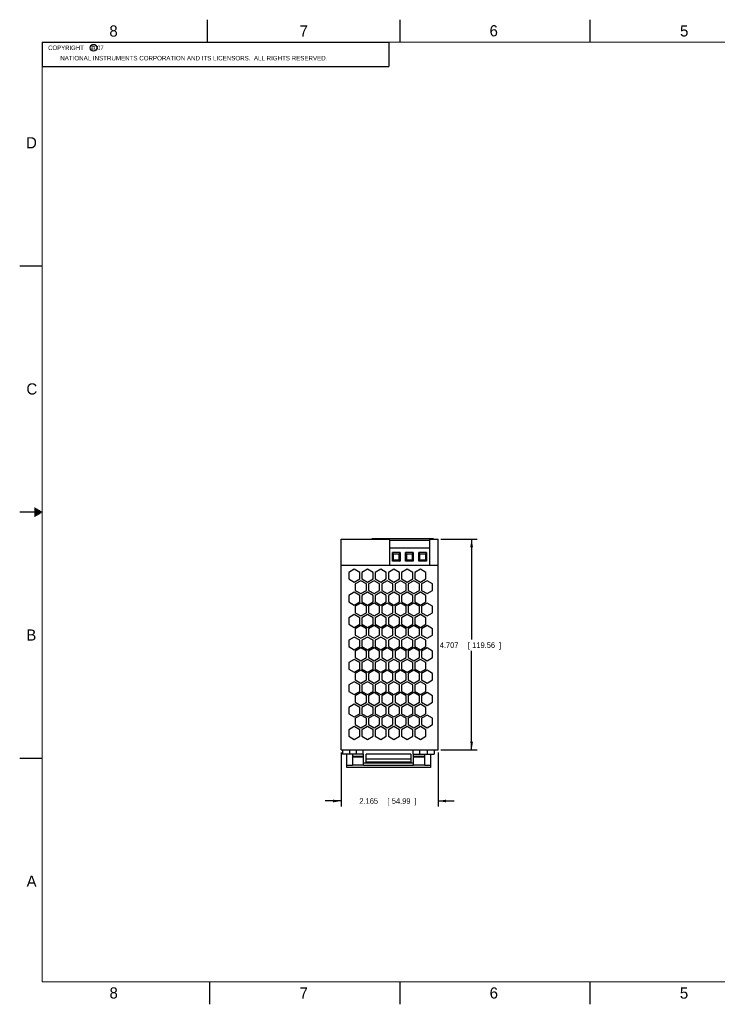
# Model space of a CAD drawing. Header units: inches. Extents: x 0 to 34, y 0 to 22.
# Tile 1 of 11: x 0 to 15.6, y 0 to 22. Entities that reach past the tile are written whole.
import ezdxf

# ---------------------------------------------------------------- set-up
doc = ezdxf.new("R2010")
doc.units = ezdxf.units.IN
doc.header["$LTSCALE"] = 1.87
doc.header["$MEASUREMENT"] = 0
doc.layers.get('0').update_dxf_attribs({"linetype": 'CONTINUOUS'})
doc.layers.add('DIMENSIONS', color=7, linetype='CONTINUOUS')
doc.styles.get("Standard").update_dxf_attribs({"font": 'txt', "width": 0.8})
doc.dimstyles.new('DIMSTYLE_1', dxfattribs={"dimtxt": 0.125, "dimasz": 0.18, "dimexe": 0.18, "dimexo": 0.0625, "dimgap": 0.09, "dimtad": 0, "dimtih": 1, "dimtoh": 1, "dimdec": 3, "dimzin": 4, "dimdsep": 46, "dimtxsty": 'STANDARD', "dimblk": '_FILLED', "dimblk1": '_FILLED', "dimblk2": '_FILLED', "dimcen": 0.09, "dimadec": 0, "dimazin": 0, "dimtp": 0.01, "dimtm": 0.01, "dimtfac": 1, "dimtdec": 3, "dimtofl": 0, "dimtmove": 0, "dimatfit": 3, "dimldrblk": '_FILLED', "dimfxl": 1, "dimtolj": 1, "dimtzin": 4, "dimarcsym": 0})

# ---------------------------------------------------------------- blocks, each defined once
blk = doc.blocks.new('_FILLED')
at = {"color": 0, "linetype": 'BYBLOCK'}
blk.add_solid([(0, 0), (-1, 0.17), (-1, -0.17)], dxfattribs=at)
blk = doc.blocks.new('*D0')
at = {"layer": 'DIMENSIONS', "color": 2, "linetype": 'CONTINUOUS'}
for p, q in [((9.413, 10.394), (10.225, 10.394)), ((10.1, 10.394), (10.1, 8.15)), ((10.1, 5.687), (10.1, 7.9)), ((9.413, 5.687), (10.225, 5.687))]:
    blk.add_line(p, q, dxfattribs=at)
at = {"layer": 'DIMENSIONS', "color": 2, "linetype": 'CONTINUOUS', "xscale": 0.18, "yscale": 0.18, "zscale": 0.18}
for p, rotation in [((10.1, 10.394), 90), ((10.1, 5.687), 270)]:
    blk.add_blockref('_FILLED', p, dxfattribs=dict(at, rotation=rotation))
at = {"layer": 'DIMENSIONS', "color": 2, "linetype": 'CONTINUOUS', "width": 0.8}
for s, p in [('4.707', (9.388, 7.963)), ('[', (10.013, 7.963)), ('119.56', (10.113, 7.963)), (']', (10.713, 7.963))]:
    blk.add_text(s, height=0.125, dxfattribs=at).set_placement(p)
blk = doc.blocks.new('*D1')
at = {"layer": 'DIMENSIONS', "color": 2, "linetype": 'CONTINUOUS'}
for p, q in [((7.185, 5.624), (7.185, 4.418)), ((9.35, 5.624), (9.35, 4.418)), ((7.185, 4.543), (6.825, 4.543)), ((9.35, 4.543), (9.71, 4.543))]:
    blk.add_line(p, q, dxfattribs=at)
at = {"layer": 'DIMENSIONS', "color": 2, "linetype": 'CONTINUOUS', "xscale": 0.18, "yscale": 0.18, "zscale": 0.18}
blk.add_blockref('_FILLED', (7.185, 4.543), dxfattribs=at)
at = {"layer": 'DIMENSIONS', "color": 2, "linetype": 'CONTINUOUS', "xscale": 0.18, "yscale": 0.18, "zscale": 0.18, "rotation": 180}
blk.add_blockref('_FILLED', (9.35, 4.543), dxfattribs=at)
at = {"layer": 'DIMENSIONS', "color": 2, "linetype": 'CONTINUOUS', "width": 0.8}
for s, p in [('2.165', (7.591, 4.48)), ('[', (8.216, 4.48)), ('54.99', (8.316, 4.48)), (']', (8.816, 4.48))]:
    blk.add_text(s, height=0.125, dxfattribs=at).set_placement(p)

msp = doc.modelspace()

# ---------------------------------------------------------------- linework, layer by layer
at = {"color": 2, "linetype": 'CONTINUOUS'}
for p, q in [((4.2, 21.5), (4.2, 22)), ((8.5, 21.5), (8.5, 22)), ((12.75, 21.5), (12.75, 22)), ((0.5, 21.5), (8.25, 21.5)), ((0.5, 21.5), (0.5, 20.9531)), ((8.25, 21.5), (8.25, 20.9531)), ((0.5, 20.9531), (8.25, 20.9531)), ((0, 16.5), (0.5, 16.5)), ((0.5, 11), (0, 11)), ((0.3303, 11.09), (0.3441, 11.09)), ((0.3303, 11.08), (0.3614, 11.08)), ((0.3303, 11.07), (0.3788, 11.07)), ((0.3303, 11.06), (0.3961, 11.06)), ((0.3303, 11.05), (0.4134, 11.05)), ((0.3303, 11.04), (0.4307, 11.04)), ((0.3303, 11.03), (0.448, 11.03)), ((0.3303, 11.02), (0.4654, 11.02)), ((0.3303, 11.01), (0.4827, 11.01)), ((0.3303, 10.99), (0.4827, 10.99)), ((0.3303, 10.98), (0.4654, 10.98)), ((0.3303, 10.97), (0.448, 10.97)), ((0.3303, 10.96), (0.4307, 10.96)), ((0.3303, 10.95), (0.4134, 10.95)), ((0.3303, 10.94), (0.3961, 10.94)), ((0.3303, 10.93), (0.3788, 10.93)), ((0.3303, 10.92), (0.3614, 10.92)), ((0.3303, 10.91), (0.3441, 10.91)), ((0, 5.5), (0.5, 5.5)), ((4.25, 0), (4.25, 0.5)), ((8.5, 0), (8.5, 0.5)), ((12.75, 0), (12.75, 0.5))]:
    msp.add_line(p, q, dxfattribs=at)
at = {"color": 7, "linetype": 'CONTINUOUS'}
for p, q in [((7.1855, 5.687), (7.1855, 10.394)), ((7.1855, 10.394), (8.2655, 10.394)), ((7.8665, 10.394), (7.8665, 10.399)), ((9.2495, 10.399), (7.8665, 10.399)), ((8.2655, 10.397), (8.2655, 9.813)), ((9.1565, 10.397), (8.2655, 10.397)), ((9.1565, 10.365), (8.2655, 10.365)), ((9.1565, 10.397), (9.1565, 9.813)), ((9.1565, 10.394), (9.3505, 10.394)), ((9.2495, 10.394), (9.2495, 10.399)), ((9.3505, 5.687), (9.3505, 10.394)), ((9.1565, 10.192), (8.2655, 10.192)), ((8.3295, 9.902), (8.3295, 10.097)), ((8.3545, 10.057), (8.3295, 10.097)), ((8.5015, 10.097), (8.3295, 10.097)), ((8.3545, 9.927), (8.3295, 9.902)), ((8.5015, 9.902), (8.3295, 9.902)), ((8.3545, 9.927), (8.3545, 10.057)), ((8.4765, 10.057), (8.3545, 10.057)), ((8.4765, 9.927), (8.3545, 9.927)), ((8.5015, 10.097), (8.4765, 10.057)), ((8.4765, 10.057), (8.4765, 9.927)), ((8.4765, 9.927), (8.5015, 9.902)), ((8.5015, 10.097), (8.5015, 9.902)), ((8.625, 9.902), (8.625, 10.097)), ((8.65, 10.057), (8.625, 10.097)), ((8.797, 10.097), (8.625, 10.097)), ((8.65, 9.927), (8.625, 9.902)), ((8.797, 9.902), (8.625, 9.902)), ((8.65, 9.927), (8.65, 10.057)), ((8.772, 10.057), (8.65, 10.057)), ((8.772, 9.927), (8.65, 9.927)), ((8.797, 10.097), (8.772, 10.057)), ((8.772, 10.057), (8.772, 9.927)), ((8.772, 9.927), (8.797, 9.902)), ((8.797, 10.097), (8.797, 9.902)), ((8.9205, 9.902), (8.9205, 10.097)), ((8.9455, 10.057), (8.9205, 10.097)), ((9.0925, 10.097), (8.9205, 10.097)), ((8.9455, 9.927), (8.9205, 9.902)), ((9.0925, 9.902), (8.9205, 9.902)), ((8.9455, 9.927), (8.9455, 10.057)), ((9.0675, 10.057), (8.9455, 10.057)), ((9.0675, 9.927), (8.9455, 9.927)), ((9.0925, 10.097), (9.0675, 10.057)), ((9.0675, 10.057), (9.0675, 9.927)), ((9.0675, 9.927), (9.0925, 9.902)), ((9.0925, 10.097), (9.0925, 9.902)), ((7.1855, 9.813), (9.3505, 9.813)), ((7.476, 9.7209), (7.3522, 9.6494)), ((7.5999, 9.6494), (7.476, 9.7209)), ((7.772, 9.7209), (7.6482, 9.6494)), ((7.8959, 9.6494), (7.772, 9.7209)), ((8.068, 9.7209), (7.9442, 9.6494)), ((8.1919, 9.6494), (8.068, 9.7209)), ((8.364, 9.7209), (8.2402, 9.6494)), ((8.4879, 9.6494), (8.364, 9.7209)), ((8.66, 9.7209), (8.5362, 9.6494)), ((8.7839, 9.6494), (8.66, 9.7209)), ((8.956, 9.7209), (8.8322, 9.6494)), ((9.0799, 9.6494), (8.956, 9.7209)), ((7.3522, 9.6494), (7.3522, 9.5064)), ((7.3522, 9.5064), (7.476, 9.4349)), ((7.476, 9.4349), (7.5999, 9.5064)), ((7.624, 9.4638), (7.5002, 9.3923)), ((7.5999, 9.5064), (7.5999, 9.6494)), ((7.7479, 9.3923), (7.624, 9.4638)), ((7.6482, 9.6494), (7.6482, 9.5064)), ((7.6482, 9.5064), (7.772, 9.4349)), ((7.772, 9.4349), (7.8959, 9.5064)), ((7.92, 9.4638), (7.7962, 9.3923)), ((7.8959, 9.5064), (7.8959, 9.6494)), ((8.0439, 9.3923), (7.92, 9.4638)), ((7.9442, 9.6494), (7.9442, 9.5064)), ((7.9442, 9.5064), (8.068, 9.4349)), ((8.068, 9.4349), (8.1919, 9.5064)), ((8.216, 9.4638), (8.0922, 9.3923)), ((8.1919, 9.5064), (8.1919, 9.6494)), ((8.3399, 9.3923), (8.216, 9.4638)), ((8.2402, 9.6494), (8.2402, 9.5064)), ((8.2402, 9.5064), (8.364, 9.4349)), ((8.364, 9.4349), (8.4879, 9.5064)), ((8.512, 9.4638), (8.3882, 9.3923)), ((8.4879, 9.5064), (8.4879, 9.6494)), ((8.6359, 9.3923), (8.512, 9.4638)), ((8.5362, 9.6494), (8.5362, 9.5064)), ((8.5362, 9.5064), (8.66, 9.4349)), ((8.66, 9.4349), (8.7839, 9.5064)), ((8.808, 9.4638), (8.6842, 9.3923)), ((8.7839, 9.5064), (8.7839, 9.6494)), ((8.9319, 9.3923), (8.808, 9.4638)), ((8.8322, 9.6494), (8.8322, 9.5064)), ((8.8322, 9.5064), (8.956, 9.4349)), ((8.956, 9.4349), (9.0799, 9.5064)), ((9.104, 9.4638), (8.9802, 9.3923)), ((9.0799, 9.5064), (9.0799, 9.6494)), ((9.2279, 9.3923), (9.104, 9.4638)), ((7.5002, 9.3923), (7.5002, 9.2493)), ((7.5002, 9.2493), (7.624, 9.1778)), ((7.624, 9.1778), (7.7479, 9.2493)), ((7.7479, 9.2493), (7.7479, 9.3923)), ((7.7962, 9.3923), (7.7962, 9.2493)), ((7.7962, 9.2493), (7.92, 9.1778)), ((7.92, 9.1778), (8.0439, 9.2493)), ((8.0439, 9.2493), (8.0439, 9.3923)), ((8.0922, 9.3923), (8.0922, 9.2493)), ((8.0922, 9.2493), (8.216, 9.1778)), ((8.216, 9.1778), (8.3399, 9.2493)), ((8.3399, 9.2493), (8.3399, 9.3923)), ((8.3882, 9.3923), (8.3882, 9.2493)), ((8.3882, 9.2493), (8.512, 9.1778)), ((8.512, 9.1778), (8.6359, 9.2493)), ((8.6359, 9.2493), (8.6359, 9.3923)), ((8.6842, 9.3923), (8.6842, 9.2493)), ((8.6842, 9.2493), (8.808, 9.1778)), ((8.808, 9.1778), (8.9319, 9.2493)), ((8.9319, 9.2493), (8.9319, 9.3923)), ((8.9802, 9.3923), (8.9802, 9.2493)), ((8.9802, 9.2493), (9.104, 9.1778)), ((9.104, 9.1778), (9.2279, 9.2493)), ((9.2279, 9.2493), (9.2279, 9.3923)), ((7.4763, 9.2065), (7.3525, 9.135)), ((7.3525, 9.135), (7.3525, 8.992)), ((7.6002, 9.135), (7.4763, 9.2065)), ((7.6002, 8.992), (7.6002, 9.135)), ((7.7723, 9.2065), (7.6485, 9.135)), ((7.6485, 9.135), (7.6485, 8.992)), ((7.8962, 9.135), (7.7723, 9.2065)), ((7.8962, 8.992), (7.8962, 9.135)), ((8.0683, 9.2065), (7.9445, 9.135)), ((7.9445, 9.135), (7.9445, 8.992)), ((8.1922, 9.135), (8.0683, 9.2065)), ((8.1922, 8.992), (8.1922, 9.135)), ((8.3643, 9.2065), (8.2405, 9.135)), ((8.2405, 9.135), (8.2405, 8.992)), ((8.4882, 9.135), (8.3643, 9.2065)), ((8.4882, 8.992), (8.4882, 9.135)), ((8.6603, 9.2065), (8.5365, 9.135)), ((8.5365, 9.135), (8.5365, 8.992)), ((8.7842, 9.135), (8.6603, 9.2065)), ((8.7842, 8.992), (8.7842, 9.135)), ((8.9563, 9.2065), (8.8325, 9.135)), ((8.8325, 9.135), (8.8325, 8.992)), ((9.0802, 9.135), (8.9563, 9.2065)), ((9.0802, 8.992), (9.0802, 9.135)), ((7.3525, 8.992), (7.4763, 8.9205)), ((7.4763, 8.9205), (7.6002, 8.992)), ((7.624, 8.9638), (7.5002, 8.8923)), ((7.5002, 8.8923), (7.5002, 8.7493)), ((7.7479, 8.8923), (7.624, 8.9638)), ((7.6485, 8.992), (7.7723, 8.9205)), ((7.7479, 8.7493), (7.7479, 8.8923)), ((7.7723, 8.9205), (7.8962, 8.992)), ((7.92, 8.9638), (7.7962, 8.8923)), ((7.7962, 8.8923), (7.7962, 8.7493)), ((8.0439, 8.8923), (7.92, 8.9638)), ((7.9445, 8.992), (8.0683, 8.9205)), ((8.0439, 8.7493), (8.0439, 8.8923)), ((8.0683, 8.9205), (8.1922, 8.992)), ((8.216, 8.9638), (8.0922, 8.8923)), ((8.0922, 8.8923), (8.0922, 8.7493)), ((8.3399, 8.8923), (8.216, 8.9638)), ((8.2405, 8.992), (8.3643, 8.9205)), ((8.3399, 8.7493), (8.3399, 8.8923)), ((8.3643, 8.9205), (8.4882, 8.992)), ((8.512, 8.9638), (8.3882, 8.8923)), ((8.3882, 8.8923), (8.3882, 8.7493)), ((8.6359, 8.8923), (8.512, 8.9638)), ((8.5365, 8.992), (8.6603, 8.9205)), ((8.6359, 8.7493), (8.6359, 8.8923)), ((8.6603, 8.9205), (8.7842, 8.992)), ((8.808, 8.9638), (8.6842, 8.8923)), ((8.6842, 8.8923), (8.6842, 8.7493)), ((8.9319, 8.8923), (8.808, 8.9638)), ((8.8325, 8.992), (8.9563, 8.9205)), ((8.9319, 8.7493), (8.9319, 8.8923)), ((8.9563, 8.9205), (9.0802, 8.992)), ((9.104, 8.9638), (8.9802, 8.8923)), ((8.9802, 8.8923), (8.9802, 8.7493)), ((9.2279, 8.8923), (9.104, 8.9638)), ((9.2279, 8.7493), (9.2279, 8.8923)), ((7.4763, 8.7065), (7.3525, 8.635)), ((7.3525, 8.635), (7.3525, 8.492)), ((7.6002, 8.635), (7.4763, 8.7065)), ((7.5002, 8.7493), (7.624, 8.6778)), ((7.6002, 8.492), (7.6002, 8.635)), ((7.624, 8.6778), (7.7479, 8.7493)), ((7.7723, 8.7065), (7.6485, 8.635)), ((7.6485, 8.635), (7.6485, 8.492)), ((7.8962, 8.635), (7.7723, 8.7065)), ((7.7962, 8.7493), (7.92, 8.6778)), ((7.8962, 8.492), (7.8962, 8.635)), ((7.92, 8.6778), (8.0439, 8.7493)), ((8.0683, 8.7065), (7.9445, 8.635)), ((7.9445, 8.635), (7.9445, 8.492)), ((8.1922, 8.635), (8.0683, 8.7065)), ((8.0922, 8.7493), (8.216, 8.6778)), ((8.1922, 8.492), (8.1922, 8.635)), ((8.216, 8.6778), (8.3399, 8.7493)), ((8.3643, 8.7065), (8.2405, 8.635)), ((8.2405, 8.635), (8.2405, 8.492)), ((8.4882, 8.635), (8.3643, 8.7065)), ((8.3882, 8.7493), (8.512, 8.6778)), ((8.4882, 8.492), (8.4882, 8.635)), ((8.512, 8.6778), (8.6359, 8.7493)), ((8.6603, 8.7065), (8.5365, 8.635)), ((8.5365, 8.635), (8.5365, 8.492)), ((8.7842, 8.635), (8.6603, 8.7065)), ((8.6842, 8.7493), (8.808, 8.6778)), ((8.7842, 8.492), (8.7842, 8.635)), ((8.808, 8.6778), (8.9319, 8.7493)), ((8.9563, 8.7065), (8.8325, 8.635)), ((8.8325, 8.635), (8.8325, 8.492)), ((9.0802, 8.635), (8.9563, 8.7065)), ((8.9802, 8.7493), (9.104, 8.6778)), ((9.0802, 8.492), (9.0802, 8.635)), ((9.104, 8.6778), (9.2279, 8.7493)), ((7.3525, 8.492), (7.4763, 8.4205)), ((7.4763, 8.4205), (7.6002, 8.492)), ((7.624, 8.4638), (7.5002, 8.3923)), ((7.5002, 8.3923), (7.5002, 8.2493)), ((7.7479, 8.3923), (7.624, 8.4638)), ((7.6485, 8.492), (7.7723, 8.4205)), ((7.7479, 8.2493), (7.7479, 8.3923)), ((7.7723, 8.4205), (7.8962, 8.492)), ((7.92, 8.4638), (7.7962, 8.3923)), ((7.7962, 8.3923), (7.7962, 8.2493)), ((8.0439, 8.3923), (7.92, 8.4638)), ((7.9445, 8.492), (8.0683, 8.4205)), ((8.0439, 8.2493), (8.0439, 8.3923)), ((8.0683, 8.4205), (8.1922, 8.492)), ((8.216, 8.4638), (8.0922, 8.3923)), ((8.0922, 8.3923), (8.0922, 8.2493)), ((8.3399, 8.3923), (8.216, 8.4638)), ((8.2405, 8.492), (8.3643, 8.4205)), ((8.3399, 8.2493), (8.3399, 8.3923)), ((8.3643, 8.4205), (8.4882, 8.492)), ((8.512, 8.4638), (8.3882, 8.3923)), ((8.3882, 8.3923), (8.3882, 8.2493)), ((8.6359, 8.3923), (8.512, 8.4638)), ((8.5365, 8.492), (8.6603, 8.4205)), ((8.6359, 8.2493), (8.6359, 8.3923)), ((8.6603, 8.4205), (8.7842, 8.492)), ((8.808, 8.4638), (8.6842, 8.3923)), ((8.6842, 8.3923), (8.6842, 8.2493)), ((8.9319, 8.3923), (8.808, 8.4638)), ((8.8325, 8.492), (8.9563, 8.4205)), ((8.9319, 8.2493), (8.9319, 8.3923)), ((8.9563, 8.4205), (9.0802, 8.492)), ((9.104, 8.4638), (8.9802, 8.3923)), ((8.9802, 8.3923), (8.9802, 8.2493)), ((9.2279, 8.3923), (9.104, 8.4638)), ((9.2279, 8.2493), (9.2279, 8.3923)), ((7.4763, 8.2065), (7.3525, 8.135)), ((7.6002, 8.135), (7.4763, 8.2065)), ((7.5002, 8.2493), (7.624, 8.1778)), ((7.624, 8.1778), (7.7479, 8.2493)), ((7.7723, 8.2065), (7.6485, 8.135)), ((7.8962, 8.135), (7.7723, 8.2065)), ((7.7962, 8.2493), (7.92, 8.1778)), ((7.92, 8.1778), (8.0439, 8.2493)), ((8.0683, 8.2065), (7.9445, 8.135)), ((8.1922, 8.135), (8.0683, 8.2065)), ((8.0922, 8.2493), (8.216, 8.1778)), ((8.216, 8.1778), (8.3399, 8.2493)), ((8.3643, 8.2065), (8.2405, 8.135)), ((8.4882, 8.135), (8.3643, 8.2065)), ((8.3882, 8.2493), (8.512, 8.1778)), ((8.512, 8.1778), (8.6359, 8.2493)), ((8.6603, 8.2065), (8.5365, 8.135)), ((8.7842, 8.135), (8.6603, 8.2065)), ((8.6842, 8.2493), (8.808, 8.1778)), ((8.808, 8.1778), (8.9319, 8.2493)), ((8.9563, 8.2065), (8.8325, 8.135)), ((9.0802, 8.135), (8.9563, 8.2065)), ((8.9802, 8.2493), (9.104, 8.1778)), ((9.104, 8.1778), (9.2279, 8.2493)), ((7.3525, 8.135), (7.3525, 7.992)), ((7.3525, 7.992), (7.4763, 7.9205)), ((7.4763, 7.9205), (7.6002, 7.992)), ((7.624, 7.9638), (7.5002, 7.8923)), ((7.6002, 7.992), (7.6002, 8.135)), ((7.7479, 7.8923), (7.624, 7.9638)), ((7.6485, 8.135), (7.6485, 7.992)), ((7.6485, 7.992), (7.7723, 7.9205)), ((7.7723, 7.9205), (7.8962, 7.992)), ((7.92, 7.9638), (7.7962, 7.8923)), ((7.8962, 7.992), (7.8962, 8.135)), ((8.0439, 7.8923), (7.92, 7.9638)), ((7.9445, 8.135), (7.9445, 7.992)), ((7.9445, 7.992), (8.0683, 7.9205)), ((8.0683, 7.9205), (8.1922, 7.992)), ((8.216, 7.9638), (8.0922, 7.8923)), ((8.1922, 7.992), (8.1922, 8.135)), ((8.3399, 7.8923), (8.216, 7.9638)), ((8.2405, 8.135), (8.2405, 7.992)), ((8.2405, 7.992), (8.3643, 7.9205)), ((8.3643, 7.9205), (8.4882, 7.992)), ((8.512, 7.9638), (8.3882, 7.8923)), ((8.4882, 7.992), (8.4882, 8.135)), ((8.6359, 7.8923), (8.512, 7.9638)), ((8.5365, 8.135), (8.5365, 7.992)), ((8.5365, 7.992), (8.6603, 7.9205)), ((8.6603, 7.9205), (8.7842, 7.992)), ((8.808, 7.9638), (8.6842, 7.8923)), ((8.7842, 7.992), (8.7842, 8.135)), ((8.9319, 7.8923), (8.808, 7.9638)), ((8.8325, 8.135), (8.8325, 7.992)), ((8.8325, 7.992), (8.9563, 7.9205)), ((8.9563, 7.9205), (9.0802, 7.992)), ((9.104, 7.9638), (8.9802, 7.8923)), ((9.0802, 7.992), (9.0802, 8.135)), ((9.2279, 7.8923), (9.104, 7.9638)), ((7.4763, 7.7065), (7.3525, 7.635)), ((7.6002, 7.635), (7.4763, 7.7065)), ((7.5002, 7.8923), (7.5002, 7.7493)), ((7.5002, 7.7493), (7.624, 7.6778)), ((7.624, 7.6778), (7.7479, 7.7493)), ((7.7723, 7.7065), (7.6485, 7.635)), ((7.7479, 7.7493), (7.7479, 7.8923)), ((7.8962, 7.635), (7.7723, 7.7065)), ((7.7962, 7.8923), (7.7962, 7.7493)), ((7.7962, 7.7493), (7.92, 7.6778)), ((7.92, 7.6778), (8.0439, 7.7493)), ((8.0683, 7.7065), (7.9445, 7.635)), ((8.0439, 7.7493), (8.0439, 7.8923)), ((8.1922, 7.635), (8.0683, 7.7065)), ((8.0922, 7.8923), (8.0922, 7.7493)), ((8.0922, 7.7493), (8.216, 7.6778)), ((8.216, 7.6778), (8.3399, 7.7493)), ((8.3643, 7.7065), (8.2405, 7.635)), ((8.3399, 7.7493), (8.3399, 7.8923)), ((8.4882, 7.635), (8.3643, 7.7065)), ((8.3882, 7.8923), (8.3882, 7.7493)), ((8.3882, 7.7493), (8.512, 7.6778)), ((8.512, 7.6778), (8.6359, 7.7493)), ((8.6603, 7.7065), (8.5365, 7.635)), ((8.6359, 7.7493), (8.6359, 7.8923)), ((8.7842, 7.635), (8.6603, 7.7065)), ((8.6842, 7.8923), (8.6842, 7.7493)), ((8.6842, 7.7493), (8.808, 7.6778)), ((8.808, 7.6778), (8.9319, 7.7493)), ((8.9563, 7.7065), (8.8325, 7.635)), ((8.9319, 7.7493), (8.9319, 7.8923)), ((9.0802, 7.635), (8.9563, 7.7065)), ((8.9802, 7.8923), (8.9802, 7.7493)), ((8.9802, 7.7493), (9.104, 7.6778)), ((9.104, 7.6778), (9.2279, 7.7493)), ((9.2279, 7.7493), (9.2279, 7.8923)), ((7.3525, 7.635), (7.3525, 7.492)), ((7.3525, 7.492), (7.4763, 7.4205)), ((7.4763, 7.4205), (7.6002, 7.492)), ((7.6002, 7.492), (7.6002, 7.635)), ((7.6485, 7.635), (7.6485, 7.492)), ((7.6485, 7.492), (7.7723, 7.4205)), ((7.7723, 7.4205), (7.8962, 7.492)), ((7.8962, 7.492), (7.8962, 7.635)), ((7.9445, 7.635), (7.9445, 7.492)), ((7.9445, 7.492), (8.0683, 7.4205)), ((8.0683, 7.4205), (8.1922, 7.492)), ((8.1922, 7.492), (8.1922, 7.635)), ((8.2405, 7.635), (8.2405, 7.492)), ((8.2405, 7.492), (8.3643, 7.4205)), ((8.3643, 7.4205), (8.4882, 7.492)), ((8.4882, 7.492), (8.4882, 7.635)), ((8.5365, 7.635), (8.5365, 7.492)), ((8.5365, 7.492), (8.6603, 7.4205)), ((8.6603, 7.4205), (8.7842, 7.492)), ((8.7842, 7.492), (8.7842, 7.635)), ((8.8325, 7.635), (8.8325, 7.492)), ((8.8325, 7.492), (8.9563, 7.4205)), ((8.9563, 7.4205), (9.0802, 7.492)), ((9.0802, 7.492), (9.0802, 7.635)), ((7.624, 7.4638), (7.5002, 7.3923)), ((7.5002, 7.3923), (7.5002, 7.2493)), ((7.7479, 7.3923), (7.624, 7.4638)), ((7.7479, 7.2493), (7.7479, 7.3923)), ((7.92, 7.4638), (7.7962, 7.3923)), ((7.7962, 7.3923), (7.7962, 7.2493)), ((8.0439, 7.3923), (7.92, 7.4638)), ((8.0439, 7.2493), (8.0439, 7.3923)), ((8.216, 7.4638), (8.0922, 7.3923)), ((8.0922, 7.3923), (8.0922, 7.2493)), ((8.3399, 7.3923), (8.216, 7.4638)), ((8.3399, 7.2493), (8.3399, 7.3923)), ((8.512, 7.4638), (8.3882, 7.3923)), ((8.3882, 7.3923), (8.3882, 7.2493)), ((8.6359, 7.3923), (8.512, 7.4638)), ((8.6359, 7.2493), (8.6359, 7.3923)), ((8.808, 7.4638), (8.6842, 7.3923)), ((8.6842, 7.3923), (8.6842, 7.2493)), ((8.9319, 7.3923), (8.808, 7.4638)), ((8.9319, 7.2493), (8.9319, 7.3923)), ((9.104, 7.4638), (8.9802, 7.3923)), ((8.9802, 7.3923), (8.9802, 7.2493)), ((9.2279, 7.3923), (9.104, 7.4638)), ((9.2279, 7.2493), (9.2279, 7.3923)), ((7.4763, 7.2065), (7.3525, 7.135)), ((7.3525, 7.135), (7.3525, 6.992)), ((7.6002, 7.135), (7.4763, 7.2065)), ((7.5002, 7.2493), (7.624, 7.1778)), ((7.6002, 6.992), (7.6002, 7.135)), ((7.624, 7.1778), (7.7479, 7.2493)), ((7.7723, 7.2065), (7.6485, 7.135)), ((7.6485, 7.135), (7.6485, 6.992)), ((7.8962, 7.135), (7.7723, 7.2065)), ((7.7962, 7.2493), (7.92, 7.1778)), ((7.8962, 6.992), (7.8962, 7.135)), ((7.92, 7.1778), (8.0439, 7.2493)), ((8.0683, 7.2065), (7.9445, 7.135)), ((7.9445, 7.135), (7.9445, 6.992)), ((8.1922, 7.135), (8.0683, 7.2065)), ((8.0922, 7.2493), (8.216, 7.1778)), ((8.1922, 6.992), (8.1922, 7.135)), ((8.216, 7.1778), (8.3399, 7.2493)), ((8.3643, 7.2065), (8.2405, 7.135)), ((8.2405, 7.135), (8.2405, 6.992)), ((8.4882, 7.135), (8.3643, 7.2065)), ((8.3882, 7.2493), (8.512, 7.1778)), ((8.4882, 6.992), (8.4882, 7.135)), ((8.512, 7.1778), (8.6359, 7.2493)), ((8.6603, 7.2065), (8.5365, 7.135)), ((8.5365, 7.135), (8.5365, 6.992)), ((8.7842, 7.135), (8.6603, 7.2065)), ((8.6842, 7.2493), (8.808, 7.1778)), ((8.7842, 6.992), (8.7842, 7.135)), ((8.808, 7.1778), (8.9319, 7.2493)), ((8.9563, 7.2065), (8.8325, 7.135)), ((8.8325, 7.135), (8.8325, 6.992)), ((9.0802, 7.135), (8.9563, 7.2065)), ((8.9802, 7.2493), (9.104, 7.1778)), ((9.0802, 6.992), (9.0802, 7.135)), ((9.104, 7.1778), (9.2279, 7.2493)), ((7.3525, 6.992), (7.4763, 6.9205)), ((7.4763, 6.9205), (7.6002, 6.992)), ((7.624, 6.9638), (7.5002, 6.8923)), ((7.5002, 6.8923), (7.5002, 6.7493)), ((7.7479, 6.8923), (7.624, 6.9638)), ((7.6485, 6.992), (7.7723, 6.9205)), ((7.7479, 6.7493), (7.7479, 6.8923)), ((7.7723, 6.9205), (7.8962, 6.992)), ((7.92, 6.9638), (7.7962, 6.8923)), ((7.7962, 6.8923), (7.7962, 6.7493)), ((8.0439, 6.8923), (7.92, 6.9638)), ((7.9445, 6.992), (8.0683, 6.9205)), ((8.0439, 6.7493), (8.0439, 6.8923)), ((8.0683, 6.9205), (8.1922, 6.992)), ((8.216, 6.9638), (8.0922, 6.8923)), ((8.0922, 6.8923), (8.0922, 6.7493)), ((8.3399, 6.8923), (8.216, 6.9638)), ((8.2405, 6.992), (8.3643, 6.9205)), ((8.3399, 6.7493), (8.3399, 6.8923)), ((8.3643, 6.9205), (8.4882, 6.992)), ((8.512, 6.9638), (8.3882, 6.8923)), ((8.3882, 6.8923), (8.3882, 6.7493)), ((8.6359, 6.8923), (8.512, 6.9638)), ((8.5365, 6.992), (8.6603, 6.9205)), ((8.6359, 6.7493), (8.6359, 6.8923)), ((8.6603, 6.9205), (8.7842, 6.992)), ((8.808, 6.9638), (8.6842, 6.8923)), ((8.6842, 6.8923), (8.6842, 6.7493)), ((8.9319, 6.8923), (8.808, 6.9638)), ((8.8325, 6.992), (8.9563, 6.9205)), ((8.9319, 6.7493), (8.9319, 6.8923)), ((8.9563, 6.9205), (9.0802, 6.992)), ((9.104, 6.9638), (8.9802, 6.8923)), ((8.9802, 6.8923), (8.9802, 6.7493)), ((9.2279, 6.8923), (9.104, 6.9638)), ((9.2279, 6.7493), (9.2279, 6.8923)), ((7.4763, 6.7065), (7.3525, 6.635)), ((7.3525, 6.635), (7.3525, 6.492)), ((7.6002, 6.635), (7.4763, 6.7065)), ((7.5002, 6.7493), (7.624, 6.6778)), ((7.6002, 6.492), (7.6002, 6.635)), ((7.624, 6.6778), (7.7479, 6.7493)), ((7.7723, 6.7065), (7.6485, 6.635)), ((7.6485, 6.635), (7.6485, 6.492)), ((7.8962, 6.635), (7.7723, 6.7065)), ((7.7962, 6.7493), (7.92, 6.6778)), ((7.8962, 6.492), (7.8962, 6.635)), ((7.92, 6.6778), (8.0439, 6.7493)), ((8.0683, 6.7065), (7.9445, 6.635)), ((7.9445, 6.635), (7.9445, 6.492)), ((8.1922, 6.635), (8.0683, 6.7065)), ((8.0922, 6.7493), (8.216, 6.6778)), ((8.1922, 6.492), (8.1922, 6.635)), ((8.216, 6.6778), (8.3399, 6.7493)), ((8.3643, 6.7065), (8.2405, 6.635)), ((8.2405, 6.635), (8.2405, 6.492)), ((8.4882, 6.635), (8.3643, 6.7065)), ((8.3882, 6.7493), (8.512, 6.6778)), ((8.4882, 6.492), (8.4882, 6.635)), ((8.512, 6.6778), (8.6359, 6.7493)), ((8.6603, 6.7065), (8.5365, 6.635)), ((8.5365, 6.635), (8.5365, 6.492)), ((8.7842, 6.635), (8.6603, 6.7065)), ((8.6842, 6.7493), (8.808, 6.6778)), ((8.7842, 6.492), (8.7842, 6.635)), ((8.808, 6.6778), (8.9319, 6.7493)), ((8.9563, 6.7065), (8.8325, 6.635)), ((8.8325, 6.635), (8.8325, 6.492)), ((9.0802, 6.635), (8.9563, 6.7065)), ((8.9802, 6.7493), (9.104, 6.6778)), ((9.0802, 6.492), (9.0802, 6.635)), ((9.104, 6.6778), (9.2279, 6.7493)), ((7.3525, 6.492), (7.4763, 6.4205)), ((7.4763, 6.4205), (7.6002, 6.492)), ((7.624, 6.4638), (7.5002, 6.3923)), ((7.5002, 6.3923), (7.5002, 6.2493)), ((7.7479, 6.3923), (7.624, 6.4638)), ((7.6485, 6.492), (7.7723, 6.4205)), ((7.7479, 6.2493), (7.7479, 6.3923)), ((7.7723, 6.4205), (7.8962, 6.492)), ((7.92, 6.4638), (7.7962, 6.3923)), ((7.7962, 6.3923), (7.7962, 6.2493)), ((8.0439, 6.3923), (7.92, 6.4638)), ((7.9445, 6.492), (8.0683, 6.4205)), ((8.0439, 6.2493), (8.0439, 6.3923)), ((8.0683, 6.4205), (8.1922, 6.492)), ((8.216, 6.4638), (8.0922, 6.3923)), ((8.0922, 6.3923), (8.0922, 6.2493)), ((8.3399, 6.3923), (8.216, 6.4638)), ((8.2405, 6.492), (8.3643, 6.4205)), ((8.3399, 6.2493), (8.3399, 6.3923)), ((8.3643, 6.4205), (8.4882, 6.492)), ((8.512, 6.4638), (8.3882, 6.3923)), ((8.3882, 6.3923), (8.3882, 6.2493)), ((8.6359, 6.3923), (8.512, 6.4638)), ((8.5365, 6.492), (8.6603, 6.4205)), ((8.6359, 6.2493), (8.6359, 6.3923)), ((8.6603, 6.4205), (8.7842, 6.492)), ((8.808, 6.4638), (8.6842, 6.3923)), ((8.6842, 6.3923), (8.6842, 6.2493)), ((8.9319, 6.3923), (8.808, 6.4638)), ((8.8325, 6.492), (8.9563, 6.4205)), ((8.9319, 6.2493), (8.9319, 6.3923)), ((8.9563, 6.4205), (9.0802, 6.492)), ((9.104, 6.4638), (8.9802, 6.3923)), ((8.9802, 6.3923), (8.9802, 6.2493)), ((9.2279, 6.3923), (9.104, 6.4638)), ((9.2279, 6.2493), (9.2279, 6.3923)), ((7.4763, 6.2065), (7.3525, 6.135)), ((7.6002, 6.135), (7.4763, 6.2065)), ((7.5002, 6.2493), (7.624, 6.1778)), ((7.624, 6.1778), (7.7479, 6.2493)), ((7.7723, 6.2065), (7.6485, 6.135)), ((7.8962, 6.135), (7.7723, 6.2065)), ((7.7962, 6.2493), (7.92, 6.1778)), ((7.92, 6.1778), (8.0439, 6.2493)), ((8.0683, 6.2065), (7.9445, 6.135)), ((8.1922, 6.135), (8.0683, 6.2065)), ((8.0922, 6.2493), (8.216, 6.1778)), ((8.216, 6.1778), (8.3399, 6.2493)), ((8.3643, 6.2065), (8.2405, 6.135)), ((8.4882, 6.135), (8.3643, 6.2065)), ((8.3882, 6.2493), (8.512, 6.1778)), ((8.512, 6.1778), (8.6359, 6.2493)), ((8.6603, 6.2065), (8.5365, 6.135)), ((8.7842, 6.135), (8.6603, 6.2065)), ((8.6842, 6.2493), (8.808, 6.1778)), ((8.808, 6.1778), (8.9319, 6.2493)), ((8.9563, 6.2065), (8.8325, 6.135)), ((9.0802, 6.135), (8.9563, 6.2065)), ((8.9802, 6.2493), (9.104, 6.1778)), ((9.104, 6.1778), (9.2279, 6.2493)), ((7.3525, 6.135), (7.3525, 5.992)), ((7.3525, 5.992), (7.4763, 5.9205)), ((7.4763, 5.9205), (7.6002, 5.992)), ((7.6002, 5.992), (7.6002, 6.135)), ((7.6485, 6.135), (7.6485, 5.992)), ((7.6485, 5.992), (7.7723, 5.9205)), ((7.7723, 5.9205), (7.8962, 5.992)), ((7.8962, 5.992), (7.8962, 6.135)), ((7.9445, 6.135), (7.9445, 5.992)), ((7.9445, 5.992), (8.0683, 5.9205)), ((8.0683, 5.9205), (8.1922, 5.992)), ((8.1922, 5.992), (8.1922, 6.135)), ((8.2405, 6.135), (8.2405, 5.992)), ((8.2405, 5.992), (8.3643, 5.9205)), ((8.3643, 5.9205), (8.4882, 5.992)), ((8.4882, 5.992), (8.4882, 6.135)), ((8.5365, 6.135), (8.5365, 5.992)), ((8.5365, 5.992), (8.6603, 5.9205)), ((8.6603, 5.9205), (8.7842, 5.992)), ((8.7842, 5.992), (8.7842, 6.135)), ((8.8325, 6.135), (8.8325, 5.992)), ((8.8325, 5.992), (8.9563, 5.9205)), ((8.9563, 5.9205), (9.0802, 5.992)), ((9.0802, 5.992), (9.0802, 6.135)), ((7.1855, 5.687), (9.3505, 5.687)), ((7.2135, 5.687), (7.2135, 5.589)), ((7.6855, 5.589), (7.2135, 5.589)), ((7.3105, 5.293), (7.3105, 5.589)), ((7.3685, 5.687), (7.3685, 5.589)), ((7.4355, 5.589), (7.4355, 5.3398)), ((7.4355, 5.548), (7.6855, 5.548)), ((7.6855, 5.523), (7.4355, 5.523)), ((7.5285, 5.589), (7.5285, 5.687)), ((7.6785, 5.589), (7.6785, 5.687)), ((7.6855, 5.3398), (7.6855, 5.589)), ((8.7445, 5.589), (7.7445, 5.589)), ((7.7445, 5.414), (7.7445, 5.589)), ((8.7445, 5.589), (8.7445, 5.414)), ((8.7955, 5.589), (8.7955, 5.687)), ((8.7955, 5.589), (9.2605, 5.589)), ((8.8035, 5.3398), (8.8035, 5.589)), ((8.8035, 5.548), (9.0525, 5.548)), ((9.0525, 5.523), (8.8035, 5.523)), ((8.9455, 5.589), (8.9455, 5.687)), ((9.0525, 5.3398), (9.0525, 5.589)), ((9.1055, 5.687), (9.1055, 5.589)), ((9.1775, 5.589), (9.1775, 5.293)), ((9.2605, 5.687), (9.2605, 5.589)), ((7.3105, 5.3398), (7.4355, 5.3398)), ((9.1775, 5.293), (7.3105, 5.293)), ((7.6855, 5.343), (7.4355, 5.343)), ((7.6855, 5.395), (8.8035, 5.395)), ((7.6855, 5.3398), (8.8035, 5.3398)), ((7.7445, 5.488), (8.7445, 5.488)), ((8.7445, 5.414), (7.7445, 5.414)), ((9.0525, 5.343), (8.8035, 5.343)), ((9.0525, 5.3398), (9.1775, 5.3398))]:
    msp.add_line(p, q, dxfattribs=at)
at = {"color": 7, "linetype": 'CONTINUOUS', "const_width": 0.02}
for points in [[(0.5, 21.5), (0.5, 0.5)], [(33.5, 21.5), (0.5, 21.5)], [(0.5, 0.5), (33.5, 0.5)]]:
    msp.add_lwpolyline(points, dxfattribs=at)
at = {"color": 2, "linetype": 'CONTINUOUS'}
msp.add_circle((1.6484, 21.3727), 0.0754, dxfattribs=at)

# ---------------------------------------------------------------- texts
for s, height, p in [('8', 0.25, (2.0046, 21.6213)), ('7', 0.25, (6.2556, 21.6243)), ('6', 0.25, (10.5012, 21.6272)), ('5', 0.25, (14.7577, 21.6247)), ('c', 0.1, (1.599, 21.3388)), ('NATIONAL INSTRUMENTS CORPORATION AND ITS LICENSORS.  ALL RIGHTS RESERVED.', 0.1, (0.9071, 21.0911)), ('D', 0.25, (0.1424, 19.125)), ('C', 0.25, (0.1508, 13.6246)), ('B', 0.25, (0.1484, 8.1257)), ('A', 0.25, (0.1541, 2.6261)), ('8', 0.25, (2.0074, 0.1291)), ('7', 0.25, (6.2553, 0.1287)), ('6', 0.25, (10.5033, 0.1284)), ('5', 0.25, (14.754, 0.1262))]:
    msp.add_text(s, height=height, dxfattribs=at).set_placement(p)
at = {"color": 2, "linetype": 'CONTINUOUS', "insert": (0.5625, 21.4219), "char_height": 0.1, "width": 1.52, "attachment_point": 1}
msp.add_mtext('  COPYRIGHT    2007', dxfattribs=at)

# ---------------------------------------------------------------- dimensions: what is measured, and where the dimension line sits
at = {"layer": 'DIMENSIONS', "color": 2, "linetype": 'CONTINUOUS'}
dim = msp.add_linear_dim(base=(10.1005, 5.687), p1=(9.413, 10.394), p2=(9.413, 5.687), angle=270, dimstyle='DIMSTYLE_1', dxfattribs=at)
dim.commit()
dim.dimension.update_dxf_attribs({"geometry": '*D0', "text_midpoint": (10.1005, 8.025), "dimtype": 160})
dim = msp.add_linear_dim(base=(9.3505, 4.543), p1=(7.1855, 5.6245), p2=(9.3505, 5.6245), dimstyle='DIMSTYLE_1', dxfattribs=at)
dim.commit()
dim.dimension.update_dxf_attribs({"geometry": '*D1', "text_midpoint": (8.2536, 4.543), "dimtype": 160})

doc.saveas('drawing.dxf')
